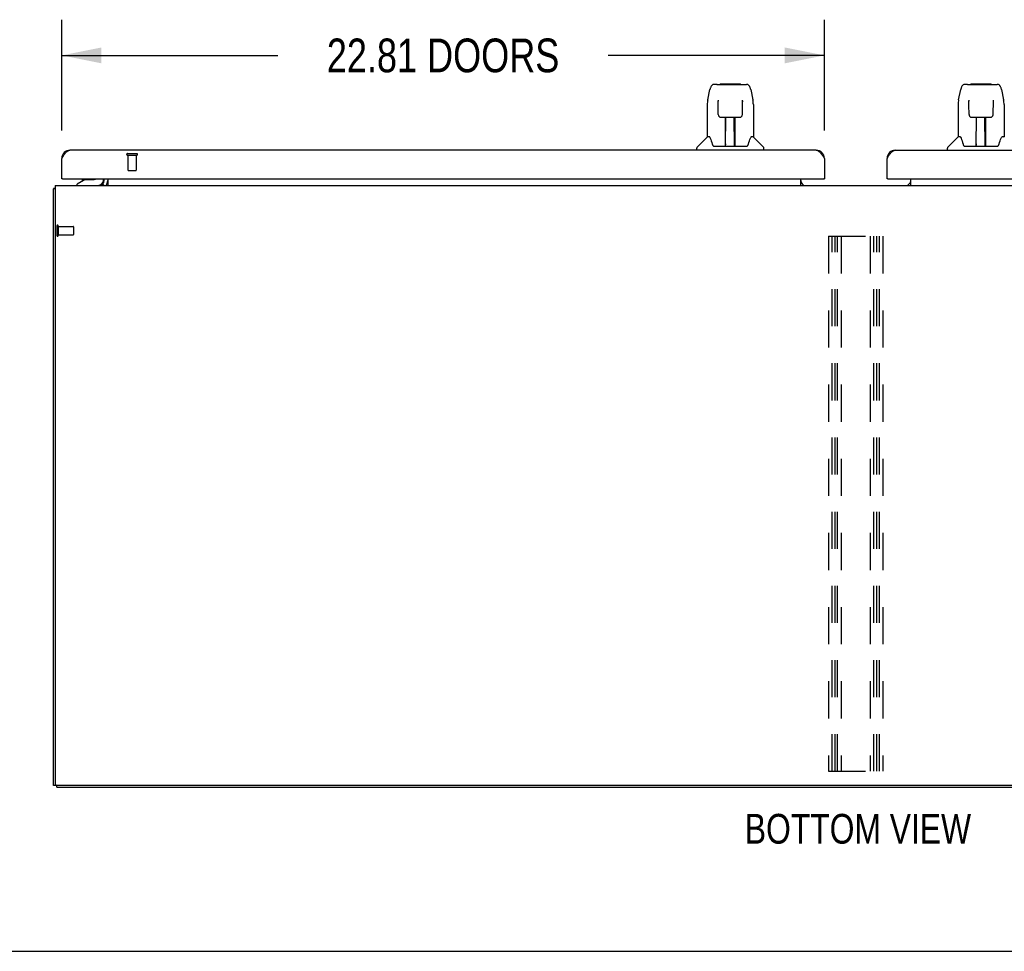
# Model space of a CAD drawing. Header units: inches. Extents: x 0 to 202, y 0 to 130.
# Tile 2 of 77: x 41 to 70, y 0 to 28. Entities that reach past the tile are written whole.
import ezdxf

# ---------------------------------------------------------------- set-up
doc = ezdxf.new("R2010")
doc.units = ezdxf.units.IN
doc.header["$LTSCALE"] = 11.091132
doc.header["$MEASUREMENT"] = 0
doc.linetypes.add('HIDDEN', pattern=[0.2, 0.1, -0.1])
doc.layers.get('0').update_dxf_attribs({"linetype": 'CONTINUOUS'})
for name, color, linetype in [('02___PRT_ALL_AXES', 7, 'CONTINUOUS'), ('DEFAULT_2', 8, 'HIDDEN'), ('DIMENSIONS', 7, 'CONTINUOUS')]:
    doc.layers.add(name, color=color, linetype=linetype)
doc.styles.get("Standard").update_dxf_attribs({"font": 'txt', "width": 0.8})
doc.dimstyles.new('DIMSTYLE_1', dxfattribs={"dimtxt": 1.008285, "dimasz": 1.186217, "dimexe": 0.09, "dimexo": 0.07, "dimgap": 0.0425, "dimtad": 0, "dimtih": 1, "dimtoh": 1, "dimzin": 4, "dimdsep": 46, "dimtxsty": 'Standard', "dimblk": '_FILLED', "dimblk1": '_FILLED', "dimblk2": '_FILLED', "dimcen": 0.09, "dimadec": 0, "dimazin": 0, "dimtfac": 1, "dimtofl": 0, "dimtmove": 0, "dimatfit": 3, "dimldrblk": '_FILLED', "dimfxl": 0, "dimtolj": 1, "dimtzin": 4, "dimarcsym": 0})

# ---------------------------------------------------------------- blocks, each defined once
blk = doc.blocks.new('_FILLED')
at = {"color": 0, "linetype": 'ByBlock'}
blk.add_solid([(0, 0), (-1, 0.2), (-1, -0.2)], dxfattribs=at)
blk = doc.blocks.new('*D20')
at = {"layer": 'DIMENSIONS', "color": 2, "linetype": 'Continuous'}
for p, q in [((41.779, 24.543), (41.779, 27.861)), ((64.591, 24.543), (64.591, 27.861)), ((41.779, 26.793), (48.244, 26.793)), ((64.591, 26.793), (58.125, 26.793))]:
    blk.add_line(p, q, dxfattribs=at)
at = {"layer": 'DIMENSIONS', "color": 2, "linetype": 'Continuous', "xscale": 1.1862172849, "yscale": 1.1862172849, "zscale": 1.1862172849, "rotation": 180}
blk.add_blockref('_FILLED', (41.779, 26.793), dxfattribs=at)
at = {"layer": 'DIMENSIONS', "color": 2, "linetype": 'Continuous', "xscale": 1.1862172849, "yscale": 1.1862172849, "zscale": 1.1862172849}
blk.add_blockref('_FILLED', (64.591, 26.793), dxfattribs=at)
at = {"layer": 'DIMENSIONS', "color": 2, "linetype": 'Continuous', "insert": (53.185, 27.297), "char_height": 1.00828, "width": 8.87291, "attachment_point": 2, "line_spacing_factor": 0.9}
blk.add_mtext('22.81 DOORS', dxfattribs=at)

msp = doc.modelspace()

# ---------------------------------------------------------------- linework, layer by layer
at = {"color": 7, "linetype": 'Continuous'}
for p, q in [((61.374, 25.927), (61.293, 25.927)), ((61.375, 25.927), (62.263, 25.927)), ((61.38, 25.927), (61.379, 25.927)), ((61.485, 25.939), (62.071, 25.939)), ((68.875, 25.927), (68.794, 25.927)), ((68.876, 25.927), (69.764, 25.927)), ((68.881, 25.927), (68.88, 25.927)), ((68.986, 25.939), (69.572, 25.939)), ((61.104, 25.467), (61.169, 25.773)), ((62.387, 25.773), (62.452, 25.467)), ((68.605, 25.467), (68.67, 25.773)), ((69.888, 25.773), (69.953, 25.467)), ((61.412, 25.416), (61.392, 25.416)), ((61.411, 25.452), (61.411, 25.448)), ((61.411, 25.448), (61.411, 25.444)), ((61.411, 25.444), (61.411, 25.436)), ((61.411, 25.436), (61.411, 25.426)), ((61.414, 25.304), (61.411, 25.426)), ((62.138, 25.021), (62.145, 25.433)), ((62.145, 25.441), (62.145, 25.446)), ((62.145, 25.433), (62.145, 25.441)), ((62.164, 25.416), (62.145, 25.416)), ((62.458, 25.436), (62.452, 25.467)), ((68.913, 25.416), (68.893, 25.416)), ((68.912, 25.452), (68.912, 25.448)), ((68.912, 25.448), (68.912, 25.444)), ((68.912, 25.444), (68.912, 25.436)), ((68.912, 25.436), (68.912, 25.426)), ((68.915, 25.304), (68.912, 25.426)), ((69.639, 25.021), (69.646, 25.433)), ((69.646, 25.433), (69.646, 25.441)), ((69.665, 25.416), (69.646, 25.416)), ((69.959, 25.436), (69.953, 25.467)), ((61.089, 25.325), (61.089, 24.353)), ((61.418, 25.021), (61.414, 25.304)), ((62.467, 25.324), (62.467, 24.353)), ((68.59, 25.325), (68.59, 24.353)), ((68.919, 25.021), (68.915, 25.304)), ((69.968, 25.324), (69.968, 24.353)), ((61.49, 24.943), (61.498, 24.943)), ((61.499, 24.943), (61.619, 24.943)), ((61.629, 24.097), (61.644, 24.944)), ((61.636, 24.528), (61.636, 24.944)), ((61.641, 24.797), (61.636, 24.797)), ((61.655, 24.944), (61.901, 24.944)), ((61.904, 24.077), (61.889, 24.944)), ((61.92, 24.797), (61.891, 24.797)), ((61.92, 24.077), (61.92, 24.944)), ((61.937, 24.943), (62.057, 24.943)), ((68.991, 24.943), (68.999, 24.943)), ((69, 24.943), (69.12, 24.943)), ((69.13, 24.097), (69.145, 24.944)), ((69.137, 24.528), (69.137, 24.944)), ((69.142, 24.797), (69.137, 24.797)), ((69.156, 24.944), (69.402, 24.944)), ((69.405, 24.077), (69.39, 24.944)), ((69.421, 24.797), (69.392, 24.797)), ((69.421, 24.077), (69.421, 24.944)), ((69.438, 24.943), (69.558, 24.943)), ((61.64, 24.719), (61.636, 24.719)), ((61.639, 24.707), (61.636, 24.707)), ((61.92, 24.719), (61.893, 24.719)), ((61.92, 24.707), (61.893, 24.707)), ((61.897, 24.479), (61.92, 24.479)), ((61.92, 24.475), (61.897, 24.475)), ((69.141, 24.719), (69.137, 24.719)), ((69.14, 24.707), (69.137, 24.707)), ((69.421, 24.719), (69.394, 24.719)), ((69.421, 24.707), (69.394, 24.707)), ((69.398, 24.479), (69.421, 24.479)), ((69.421, 24.475), (69.398, 24.475)), ((61.083, 24.347), (60.786, 24.049)), ((61.162, 24.353), (61.089, 24.353)), ((61.159, 24.353), (61.164, 24.343)), ((61.225, 24.188), (61.239, 24.141)), ((62.392, 24.342), (62.397, 24.351)), ((62.467, 24.353), (62.394, 24.353)), ((62.473, 24.347), (62.77, 24.049)), ((68.584, 24.347), (68.287, 24.049)), ((68.663, 24.353), (68.59, 24.353)), ((68.66, 24.353), (68.665, 24.343)), ((68.726, 24.188), (68.74, 24.141)), ((69.893, 24.342), (69.898, 24.351)), ((69.968, 24.353), (69.895, 24.353)), ((60.774, 23.959), (60.774, 24.021)), ((61.239, 24.141), (61.242, 24.133)), ((61.257, 24.1), (61.262, 24.093)), ((61.292, 24.077), (62.264, 24.077)), ((61.63, 24.149), (61.629, 24.123)), ((61.636, 24.077), (61.636, 24.081)), ((61.903, 24.123), (61.903, 24.149)), ((62.314, 24.132), (62.317, 24.141)), ((62.782, 23.959), (62.782, 24.021)), ((68.275, 23.959), (68.275, 24.021)), ((68.74, 24.141), (68.743, 24.133)), ((68.758, 24.1), (68.763, 24.093)), ((68.793, 24.077), (69.765, 24.077)), ((69.131, 24.149), (69.13, 24.123)), ((69.137, 24.077), (69.137, 24.081)), ((69.404, 24.123), (69.404, 24.149)), ((69.815, 24.132), (69.818, 24.141)), ((41.799, 23.105), (41.779, 23.105)), ((42.478, 23.082), (42.239, 22.945)), ((42.375, 23.023), (42.375, 23.035)), ((42.375, 23.035), (42.395, 23.035)), ((42.478, 23.082), (42.751, 23.082)), ((43.027, 23.063), (43.027, 23.105)), ((64.571, 23.105), (64.591, 23.105)), ((66.486, 23.105), (66.466, 23.105)), ((41.581, 22.801), (41.529, 22.801)), ((42.239, 22.905), (42.239, 22.945)), ((43.008, 22.945), (43.008, 22.945)), ((43.045, 22.906), (43.011, 22.941)), ((41.633, 4.957), (41.529, 4.957)), ((41.633, 4.905), (41.633, 4.958)), ((41.633, 4.905), (89.425, 4.905)), ((0, 0), (201.657, 0))]:
    msp.add_line(p, q, dxfattribs=at)
at = {"color": 3, "linetype": 'Continuous'}
for p, q in [((64.345, 23.959), (42.025, 23.959)), ((66.713, 23.959), (89.032, 23.959)), ((41.779, 23.105), (41.779, 23.712)), ((64.591, 23.712), (64.591, 23.105)), ((66.466, 23.105), (66.466, 23.712)), ((41.799, 23.105), (64.571, 23.105)), ((43.05, 23.048), (43.05, 23.105)), ((43.154, 23.105), (43.154, 22.905)), ((63.883, 22.905), (63.883, 23.105)), ((66.486, 23.105), (89.259, 23.105)), ((67.175, 22.905), (67.175, 23.105)), ((41.529, 4.957), (41.529, 22.801)), ((41.581, 22.905), (41.581, 5.02)), ((41.581, 22.905), (89.477, 22.905)), ((43.008, 22.945), (43.008, 22.944)), ((43.008, 22.944), (43.009, 22.943)), ((43.009, 22.943), (43.014, 22.937)), ((89.414, 4.957), (41.643, 4.957))]:
    msp.add_line(p, q, dxfattribs=at)
at = {"color": 7, "linetype": 'Continuous'}
for points in [[(61.293, 25.927), (61.289, 25.927), (61.274, 25.925), (61.259, 25.921), (61.245, 25.914), (61.233, 25.905), (61.222, 25.895), (61.213, 25.884), (61.204, 25.872), (61.197, 25.858), (61.19, 25.844), (61.184, 25.827), (61.178, 25.809), (61.173, 25.788), (61.169, 25.773)], [(62.363, 25.85), (62.357, 25.862), (62.351, 25.874), (62.343, 25.885), (62.335, 25.894), (62.325, 25.903), (62.315, 25.911), (62.303, 25.918), (62.291, 25.923), (62.277, 25.926), (62.263, 25.927)], [(68.794, 25.927), (68.79, 25.927), (68.775, 25.925), (68.76, 25.921), (68.746, 25.914), (68.734, 25.905), (68.723, 25.895), (68.714, 25.884), (68.705, 25.872), (68.698, 25.858), (68.691, 25.844), (68.685, 25.827), (68.679, 25.809), (68.674, 25.788), (68.67, 25.773)], [(69.864, 25.85), (69.858, 25.862), (69.852, 25.874), (69.844, 25.885), (69.836, 25.894), (69.826, 25.903), (69.816, 25.911), (69.804, 25.918), (69.792, 25.923), (69.778, 25.926), (69.764, 25.927)], [(62.387, 25.773), (62.384, 25.785), (62.379, 25.804), (62.374, 25.821), (62.369, 25.836), (62.363, 25.85)], [(69.888, 25.773), (69.885, 25.785), (69.88, 25.804), (69.875, 25.821), (69.87, 25.836), (69.864, 25.85)], [(61.104, 25.467), (61.098, 25.436), (61.093, 25.393), (61.09, 25.351), (61.089, 25.325)], [(61.41, 25.456), (61.41, 25.456), (61.41, 25.456), (61.41, 25.456), (61.411, 25.455), (61.411, 25.454), (61.411, 25.453), (61.411, 25.452)], [(62.145, 25.446), (62.145, 25.45), (62.145, 25.452), (62.145, 25.453), (62.146, 25.454), (62.146, 25.455), (62.146, 25.456), (62.146, 25.456)], [(62.467, 25.324), (62.466, 25.352), (62.463, 25.394), (62.458, 25.436)], [(68.605, 25.467), (68.599, 25.436), (68.594, 25.393), (68.591, 25.351), (68.59, 25.325)], [(68.911, 25.456), (68.911, 25.456), (68.911, 25.456), (68.911, 25.456), (68.912, 25.455), (68.912, 25.454), (68.912, 25.453), (68.912, 25.452)], [(69.646, 25.448), (69.646, 25.452), (69.646, 25.453), (69.647, 25.454), (69.647, 25.455), (69.647, 25.456), (69.647, 25.456)], [(69.646, 25.441), (69.646, 25.446), (69.646, 25.448)], [(69.968, 25.324), (69.967, 25.352), (69.964, 25.394), (69.959, 25.436)], [(61.418, 25.021), (61.42, 25.009), (61.423, 24.996), (61.428, 24.984), (61.436, 24.973), (61.445, 24.964), (61.455, 24.956), (61.466, 24.95), (61.478, 24.946), (61.49, 24.943)], [(61.619, 24.943), (61.622, 24.943), (61.631, 24.943), (61.64, 24.944)], [(61.64, 24.944), (61.649, 24.944), (61.655, 24.944)], [(61.901, 24.944), (61.909, 24.944), (61.918, 24.944)], [(61.918, 24.944), (61.926, 24.943), (61.935, 24.943), (61.937, 24.943)], [(62.058, 24.943), (62.067, 24.944), (62.079, 24.946), (62.091, 24.95), (62.102, 24.957), (62.113, 24.965), (62.121, 24.974), (62.128, 24.985), (62.134, 24.997), (62.137, 25.01), (62.138, 25.021)], [(68.919, 25.021), (68.921, 25.009), (68.924, 24.996), (68.929, 24.984), (68.937, 24.973), (68.946, 24.964), (68.956, 24.956), (68.967, 24.95), (68.979, 24.946), (68.991, 24.943)], [(69.12, 24.943), (69.123, 24.943), (69.132, 24.943), (69.141, 24.944)], [(69.141, 24.944), (69.15, 24.944), (69.156, 24.944)], [(69.402, 24.944), (69.41, 24.944), (69.419, 24.944)], [(69.419, 24.944), (69.427, 24.943), (69.436, 24.943), (69.438, 24.943)], [(69.559, 24.943), (69.568, 24.944), (69.58, 24.946), (69.592, 24.95), (69.603, 24.957), (69.614, 24.965), (69.622, 24.974), (69.629, 24.985), (69.635, 24.997), (69.638, 25.01), (69.639, 25.021)], [(61.164, 24.343), (61.178, 24.315), (61.193, 24.279), (61.209, 24.237), (61.225, 24.188)], [(62.317, 24.141), (62.331, 24.187), (62.347, 24.235), (62.363, 24.278), (62.378, 24.314), (62.392, 24.342)], [(68.665, 24.343), (68.679, 24.315), (68.694, 24.279), (68.71, 24.237), (68.726, 24.188)], [(69.818, 24.141), (69.832, 24.187), (69.848, 24.235), (69.864, 24.278), (69.879, 24.314), (69.893, 24.342)], [(61.242, 24.133), (61.247, 24.12), (61.252, 24.109), (61.257, 24.1)], [(61.262, 24.093), (61.268, 24.087), (61.275, 24.082), (61.282, 24.078), (61.29, 24.077), (61.292, 24.077)], [(62.264, 24.077), (62.265, 24.077), (62.273, 24.078), (62.281, 24.082), (62.288, 24.086)], [(62.288, 24.086), (62.294, 24.093), (62.299, 24.1)], [(62.299, 24.1), (62.304, 24.109), (62.309, 24.119), (62.314, 24.132)], [(68.743, 24.133), (68.748, 24.12), (68.753, 24.109), (68.758, 24.1)], [(68.763, 24.093), (68.769, 24.087), (68.776, 24.082), (68.783, 24.078), (68.791, 24.077), (68.793, 24.077)], [(69.765, 24.077), (69.766, 24.077), (69.774, 24.078), (69.782, 24.082), (69.789, 24.086)], [(69.789, 24.086), (69.795, 24.093), (69.8, 24.1)], [(69.8, 24.1), (69.805, 24.109), (69.81, 24.119), (69.815, 24.132)]]:
    msp.add_lwpolyline(points, dxfattribs=at)
at = {"color": 3, "linetype": 'Continuous'}
for points in [[(41.779, 23.712), (41.788, 23.727), (41.798, 23.742), (41.807, 23.757), (41.816, 23.771), (41.826, 23.786), (41.835, 23.8), (41.845, 23.814), (41.854, 23.827), (41.864, 23.84), (41.873, 23.852), (41.883, 23.864), (41.892, 23.876), (41.902, 23.887), (41.911, 23.897), (41.921, 23.906), (41.93, 23.915), (41.94, 23.923), (41.949, 23.931), (41.959, 23.937), (41.968, 23.943), (41.978, 23.948), (41.987, 23.952), (41.997, 23.955), (42.006, 23.957), (42.016, 23.958), (42.025, 23.959)], [(64.345, 23.959), (64.354, 23.958), (64.364, 23.957), (64.373, 23.955), (64.382, 23.952), (64.392, 23.948), (64.401, 23.943), (64.411, 23.937), (64.42, 23.931), (64.43, 23.923), (64.439, 23.915), (64.449, 23.906), (64.458, 23.897), (64.468, 23.887), (64.477, 23.876), (64.487, 23.864), (64.496, 23.852), (64.506, 23.84), (64.515, 23.827), (64.525, 23.814), (64.534, 23.8), (64.544, 23.786), (64.553, 23.771), (64.563, 23.757), (64.572, 23.742), (64.582, 23.727), (64.591, 23.712)], [(66.466, 23.712), (66.476, 23.727), (66.485, 23.742), (66.494, 23.757), (66.504, 23.771), (66.513, 23.786), (66.523, 23.8), (66.532, 23.814), (66.542, 23.827), (66.551, 23.84), (66.561, 23.852), (66.57, 23.864), (66.58, 23.876), (66.589, 23.887), (66.599, 23.897), (66.608, 23.906), (66.618, 23.915), (66.627, 23.923), (66.637, 23.931), (66.646, 23.937), (66.656, 23.943), (66.665, 23.948), (66.675, 23.952), (66.684, 23.955), (66.694, 23.957), (66.703, 23.958), (66.713, 23.959)], [(41.563, 22.817), (41.556, 22.815), (41.553, 22.815), (41.549, 22.814), (41.546, 22.813), (41.544, 22.813), (41.541, 22.812), (41.539, 22.811), (41.536, 22.81), (41.534, 22.809), (41.533, 22.808), (41.532, 22.807), (41.53, 22.806), (41.53, 22.805), (41.529, 22.804), (41.529, 22.803), (41.529, 22.801)], [(41.581, 22.821), (41.578, 22.82), (41.575, 22.819), (41.571, 22.819), (41.567, 22.818), (41.563, 22.817)], [(43.006, 22.946), (43.007, 22.946), (43.007, 22.945), (43.007, 22.945), (43.008, 22.945)], [(43.014, 22.937), (43.015, 22.935), (43.017, 22.933), (43.018, 22.931), (43.02, 22.928), (43.022, 22.926), (43.024, 22.923), (43.026, 22.921), (43.028, 22.919), (43.031, 22.916), (43.033, 22.914), (43.035, 22.912), (43.038, 22.91), (43.04, 22.909)], [(43.04, 22.909), (43.042, 22.907), (43.044, 22.906), (43.046, 22.906), (43.048, 22.905), (43.05, 22.905)]]:
    msp.add_lwpolyline(points, dxfattribs=at)
at = {"color": 7, "linetype": 'Continuous'}
for centre, radius, start, end in [((61.485, 25.919), 0.0197, 90, 156.393), ((62.071, 25.919), 0.0197, 23.607, 90), ((68.986, 25.919), 0.0197, 90, 156.393), ((69.572, 25.919), 0.0197, 23.607, 90), ((61.097, 24.333), 0.0197, 97.5, 135), ((62.459, 24.333), 0.0197, 45, 82.5), ((68.598, 24.333), 0.0197, 97.5, 135), ((69.96, 24.333), 0.0197, 45, 82.5), ((60.813, 24.021), 0.0394, 135, 180), ((61.648, 24.097), 0.0197, 179, 270), ((61.649, 24.097), 0.0197, 260.739, 269.9232), ((61.884, 24.097), 0.0197, 270, 1), ((61.884, 24.097), 0.0197, 270.0771, 272.6469), ((62.743, 24.021), 0.0394, 0, 45), ((68.314, 24.021), 0.0394, 135, 180), ((69.149, 24.097), 0.0197, 179, 270), ((69.15, 24.097), 0.0197, 260.739, 269.9232), ((69.385, 24.097), 0.0197, 270, 1), ((69.385, 24.097), 0.0197, 270.0771, 272.6469), ((42.491, 23.019), 0.116, 132.7197, 172.413), ((42.751, 23.181), 0.0984, 270, 309.3648), ((42.697, 23.019), 0.116, 37.5313, 47.2803), ((42.869, 23.063), 0.157, 270, 360), ((42.907, 23.048), 0.246, 324.6736, 360)]:
    msp.add_arc(centre, radius, start, end, dxfattribs=at)
at = {"color": 3, "linetype": 'Continuous'}
for centre, radius, start, end in [((42.025, 23.712), 0.246, 90, 180), ((64.345, 23.712), 0.246, 0, 90), ((66.713, 23.712), 0.246, 90, 180), ((41.799, 23.125), 0.02, 180, 270), ((42.907, 23.048), 0.142, 270, 360), ((64.025, 23.048), 0.142, 180, 270), ((64.571, 23.125), 0.02, 270, 360), ((66.486, 23.125), 0.02, 180, 270), ((67.032, 23.048), 0.142, 270, 360), ((41.643, 5.02), 0.0625, 180, 270)]:
    msp.add_arc(centre, radius, start, end, dxfattribs=at)
at = {"color": 7, "linetype": 'Continuous'}
for centre, major_axis, start_param, end_param in [((61.628, 24.116), (0, 0.0394), -2.940151, -2.835726), ((61.904, 24.116), (0.0394, 0), -1.875951, -1.570796), ((69.129, 24.116), (0.0394, 0), -1.369355, -1.26493), ((69.405, 24.116), (0, 0.0394), -3.446747, -3.141593)]:
    msp.add_ellipse(centre, major_axis=major_axis, ratio=1, start_param=start_param, end_param=end_param, dxfattribs=at)
at = {"layer": '02___PRT_ALL_AXES', "color": 8, "linetype": 'HIDDEN'}
for p, q in [((43.759, 23.812), (43.759, 23.365)), ((43.759, 23.812), (44.007, 23.812)), ((44.007, 23.812), (44.007, 23.365)), ((41.676, 21.675), (41.676, 21.427)), ((41.676, 21.675), (42.123, 21.675)), ((41.676, 21.427), (42.123, 21.427))]:
    msp.add_line(p, q, dxfattribs=at)
at = {"layer": 'DEFAULT_2', "color": 8, "linetype": 'HIDDEN'}
for p, q in [((43.741, 23.855), (44.025, 23.855)), ((43.741, 23.812), (44.025, 23.812)), ((43.769, 23.355), (43.997, 23.355)), ((41.633, 21.693), (41.633, 21.409)), ((41.676, 21.693), (41.676, 21.409)), ((42.133, 21.665), (42.133, 21.437)), ((64.716, 21.384), (64.716, 5.384)), ((64.716, 21.384), (66.341, 21.384)), ((64.82, 5.384), (64.82, 21.384)), ((64.91, 5.384), (64.91, 21.384)), ((64.987, 5.384), (64.987, 21.384)), ((65.091, 21.384), (65.091, 5.384)), ((65.966, 21.384), (65.966, 5.384)), ((66.07, 5.384), (66.07, 21.384)), ((66.16, 5.384), (66.16, 21.384)), ((66.237, 5.384), (66.237, 21.384)), ((66.341, 21.384), (66.341, 5.384)), ((64.716, 5.384), (66.341, 5.384))]:
    msp.add_line(p, q, dxfattribs=at)
for centre, radius, start, end in [((43.741, 23.833), 0.0215, 90, 270), ((44.025, 23.833), 0.0215, 270, 90), ((43.769, 23.365), 0.01, 180, 270), ((43.997, 23.365), 0.01, 270, 360), ((41.654, 21.693), 0.0215, 0, 180), ((42.123, 21.665), 0.01, 0, 90), ((41.654, 21.409), 0.0215, 180, 360), ((42.123, 21.437), 0.01, 270, 360)]:
    msp.add_arc(centre, radius, start, end, dxfattribs=at)

# ---------------------------------------------------------------- texts
at = {"layer": 'DIMENSIONS', "color": 2, "linetype": 'Continuous', "insert": (65.596, 4.109), "char_height": 0.88966, "width": 7.82903, "attachment_point": 2, "line_spacing_factor": 0.9}
msp.add_mtext('BOTTOM VIEW', dxfattribs=at)

# ---------------------------------------------------------------- dimensions: what is measured, and where the dimension line sits
at = {"layer": 'DIMENSIONS', "color": 2, "linetype": 'Continuous'}
dim = msp.add_linear_dim(base=(41.779, 26.793), p1=(64.591, 24.473), p2=(41.779, 24.473), angle=180, text='<> DOORS', dimstyle='DIMSTYLE_1', dxfattribs=at)
dim.commit()
dim.dimension.update_dxf_attribs({"geometry": '*D20', "text_midpoint": (53.185, 26.793), "dimtype": 160})

doc.saveas('drawing.dxf')
